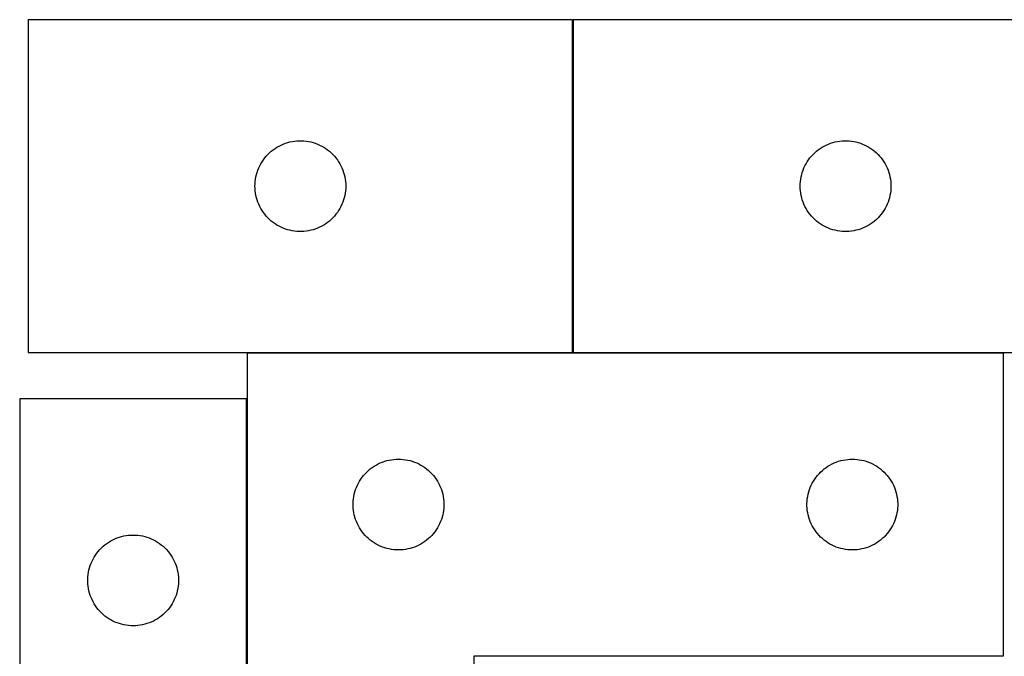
# Model space of a CAD drawing. Header units: millimetres. Extents: x 7 to 1493, y 7 to 467.
# Tile 5 of 6: x 771 to 1096, y 257 to 467. Entities that reach past the tile are written whole.
import ezdxf

# ---------------------------------------------------------------- set-up
doc = ezdxf.new("R2010")
doc.units = ezdxf.units.MM
doc.layers.add('COMMON', color=5, linetype='CONTINUOUS', true_color=0x0000ff)
doc.layers.add('CUT', color=7, linetype='CONTINUOUS', true_color=0x000000)

msp = doc.modelspace()

# ---------------------------------------------------------------- linework, layer by layer
at = {"layer": 'COMMON'}
for p, q in [((953.424839, 467.159974), (953.424839, 357.159974)), ((845.7636, 357.059973), (953.324839, 357.059973)), ((953.52484, 357.059973), (1095.7636, 357.059973)), ((845.6636, 56.959973), (845.6636, 341.883513)), ((1020.963601, 256.859973), (920.963601, 256.859973))]:
    msp.add_line(p, q, dxfattribs=at)
at = {"layer": 'CUT'}
for p, q in [((953.324839, 467.159974), (773.324839, 467.159974)), ((773.324839, 467.159974), (773.324839, 357.159974)), ((953.324839, 357.159974), (953.324839, 467.159974)), ((1133.52484, 467.159974), (953.52484, 467.159974)), ((953.52484, 467.159974), (953.52484, 357.159974)), ((857.673921, 426.054834), (858.396703, 426.327312)), ((858.396703, 426.327312), (859.132554, 426.562222)), ((859.132554, 426.562222), (859.879523, 426.75894)), ((859.879523, 426.75894), (860.635628, 426.916943)), ((860.635628, 426.916943), (861.398864, 427.035814)), ((861.398864, 427.035814), (862.167207, 427.115237)), ((862.167207, 427.115237), (862.93862, 427.155001)), ((862.93862, 427.155001), (863.711058, 427.155001)), ((863.711058, 427.155001), (864.482471, 427.115237)), ((864.482471, 427.115237), (865.250814, 427.035814)), ((865.250814, 427.035814), (866.01405, 426.916943)), ((866.01405, 426.916943), (866.770155, 426.75894)), ((866.770155, 426.75894), (867.517124, 426.562222)), ((867.517124, 426.562222), (868.252975, 426.327312)), ((868.252975, 426.327312), (868.975757, 426.054834)), ((1037.873922, 426.054834), (1038.596704, 426.327312)), ((1038.596704, 426.327312), (1039.332555, 426.562222)), ((1039.332555, 426.562222), (1040.079524, 426.75894)), ((1040.079524, 426.75894), (1040.835629, 426.916943)), ((1040.835629, 426.916943), (1041.598865, 427.035814)), ((1041.598865, 427.035814), (1042.367208, 427.115237)), ((1042.367208, 427.115237), (1043.138621, 427.155001)), ((1043.138621, 427.155001), (1043.911059, 427.155001)), ((1043.911059, 427.155001), (1044.682472, 427.115237)), ((1044.682472, 427.115237), (1045.450815, 427.035814)), ((1045.450815, 427.035814), (1046.214051, 426.916943)), ((1046.214051, 426.916943), (1046.970156, 426.75894)), ((1046.970156, 426.75894), (1047.717125, 426.562222)), ((1047.717125, 426.562222), (1048.452976, 426.327312)), ((1048.452976, 426.327312), (1049.175758, 426.054834)), ((852.582556, 422.629136), (853.135739, 423.168255)), ((853.135739, 423.168255), (853.715941, 423.678181)), ((853.715941, 423.678181), (854.321625, 424.157563)), ((854.321625, 424.157563), (854.951183, 424.605129)), ((854.951183, 424.605129), (855.602947, 425.019693)), ((855.602947, 425.019693), (856.275188, 425.400156)), ((856.275188, 425.400156), (856.966123, 425.745508)), ((856.966123, 425.745508), (857.673921, 426.054834)), ((868.975757, 426.054834), (869.683555, 425.745508)), ((869.683555, 425.745508), (870.37449, 425.400156)), ((870.37449, 425.400156), (871.046731, 425.019693)), ((871.046731, 425.019693), (871.698495, 424.605129)), ((871.698495, 424.605129), (872.328053, 424.157563)), ((872.328053, 424.157563), (872.933737, 423.678181)), ((872.933737, 423.678181), (873.513939, 423.168255)), ((873.513939, 423.168255), (874.067122, 422.629136)), ((1032.782557, 422.629136), (1033.33574, 423.168255)), ((1033.33574, 423.168255), (1033.915942, 423.678181)), ((1033.915942, 423.678181), (1034.521626, 424.157563)), ((1034.521626, 424.157563), (1035.151184, 424.605129)), ((1035.151184, 424.605129), (1035.802948, 425.019693)), ((1035.802948, 425.019693), (1036.475189, 425.400156)), ((1036.475189, 425.400156), (1037.166124, 425.745508)), ((1037.166124, 425.745508), (1037.873922, 426.054834)), ((1049.175758, 426.054834), (1049.883556, 425.745508)), ((1049.883556, 425.745508), (1050.574491, 425.400156)), ((1050.574491, 425.400156), (1051.246732, 425.019693)), ((1051.246732, 425.019693), (1051.898496, 424.605129)), ((1051.898496, 424.605129), (1052.528054, 424.157563)), ((1052.528054, 424.157563), (1053.133738, 423.678181)), ((1053.133738, 423.678181), (1053.71394, 423.168255)), ((1053.71394, 423.168255), (1054.267123, 422.629136)), ((850.27056, 419.548195), (850.668206, 420.210417)), ((850.668206, 420.210417), (851.099414, 420.851291)), ((851.099414, 420.851291), (851.563042, 421.469116)), ((851.563042, 421.469116), (852.05786, 422.062256)), ((852.05786, 422.062256), (852.582556, 422.629136)), ((874.067122, 422.629136), (874.591818, 422.062256)), ((874.591818, 422.062256), (875.086636, 421.469116)), ((875.086636, 421.469116), (875.550264, 420.851291)), ((875.550264, 420.851291), (875.981472, 420.210417)), ((875.981472, 420.210417), (876.379118, 419.548195)), ((1030.470561, 419.548195), (1030.868207, 420.210417)), ((1030.868207, 420.210417), (1031.299415, 420.851291)), ((1031.299415, 420.851291), (1031.763043, 421.469116)), ((1031.763043, 421.469116), (1032.257861, 422.062256)), ((1032.257861, 422.062256), (1032.782557, 422.629136)), ((1054.267123, 422.629136), (1054.791819, 422.062256)), ((1054.791819, 422.062256), (1055.286637, 421.469116)), ((1055.286637, 421.469116), (1055.750265, 420.851291)), ((1055.750265, 420.851291), (1056.181473, 420.210417)), ((1056.181473, 420.210417), (1056.579119, 419.548195)), ((848.819423, 415.980041), (849.035308, 416.721697)), ((849.035308, 416.721697), (849.289087, 417.451255)), ((849.289087, 417.451255), (849.580085, 418.166783)), ((849.580085, 418.166783), (849.907533, 418.866381)), ((849.907533, 418.866381), (850.27056, 419.548195)), ((876.379118, 419.548195), (876.742145, 418.866381)), ((876.742145, 418.866381), (877.069593, 418.166783)), ((877.069593, 418.166783), (877.360591, 417.451255)), ((877.360591, 417.451255), (877.61437, 416.721697)), ((877.61437, 416.721697), (877.830255, 415.980041)), ((1029.019424, 415.980041), (1029.235309, 416.721697)), ((1029.235309, 416.721697), (1029.489088, 417.451255)), ((1029.489088, 417.451255), (1029.780086, 418.166783)), ((1029.780086, 418.166783), (1030.107534, 418.866381)), ((1030.107534, 418.866381), (1030.470561, 419.548195)), ((1056.579119, 419.548195), (1056.942146, 418.866381)), ((1056.942146, 418.866381), (1057.269594, 418.166783)), ((1057.269594, 418.166783), (1057.560592, 417.451255)), ((1057.560592, 417.451255), (1057.814371, 416.721697)), ((1057.814371, 416.721697), (1058.030256, 415.980041)), ((848.344728, 412.932155), (848.404341, 413.702289)), ((848.404341, 413.702289), (848.503521, 414.468333)), ((848.503521, 414.468333), (848.642004, 415.228255)), ((848.642004, 415.228255), (848.819423, 415.980041)), ((877.830255, 415.980041), (878.007674, 415.228255)), ((878.007674, 415.228255), (878.146157, 414.468333)), ((878.146157, 414.468333), (878.245337, 413.702289)), ((878.245337, 413.702289), (878.30495, 412.932155)), ((1028.544729, 412.932155), (1028.604342, 413.702289)), ((1028.604342, 413.702289), (1028.703522, 414.468333)), ((1028.703522, 414.468333), (1028.842005, 415.228255)), ((1028.842005, 415.228255), (1029.019424, 415.980041)), ((1058.030256, 415.980041), (1058.207675, 415.228255)), ((1058.207675, 415.228255), (1058.346158, 414.468333)), ((1058.346158, 414.468333), (1058.445338, 413.702289)), ((1058.445338, 413.702289), (1058.504951, 412.932155)), ((848.324839, 412.159974), (848.344728, 412.932155)), ((848.344728, 411.387793), (848.324839, 412.159974)), ((848.404341, 410.617659), (848.344728, 411.387793)), ((848.503521, 409.851615), (848.404341, 410.617659)), ((878.245337, 410.617659), (878.146157, 409.851615)), ((878.30495, 411.387793), (878.245337, 410.617659)), ((878.30495, 412.932155), (878.324839, 412.159974)), ((878.324839, 412.159974), (878.30495, 411.387793)), ((1028.52484, 412.159974), (1028.544729, 412.932155)), ((1028.544729, 411.387793), (1028.52484, 412.159974)), ((1028.604342, 410.617659), (1028.544729, 411.387793)), ((1028.703522, 409.851615), (1028.604342, 410.617659)), ((1058.445338, 410.617659), (1058.346158, 409.851615)), ((1058.504951, 411.387793), (1058.445338, 410.617659)), ((1058.504951, 412.932155), (1058.52484, 412.159974)), ((1058.52484, 412.159974), (1058.504951, 411.387793)), ((848.642004, 409.091693), (848.503521, 409.851615)), ((848.819423, 408.339907), (848.642004, 409.091693)), ((849.035308, 407.598252), (848.819423, 408.339907)), ((849.289087, 406.868693), (849.035308, 407.598252)), ((849.580085, 406.153165), (849.289087, 406.868693)), ((877.360591, 406.868693), (877.069593, 406.153165)), ((877.61437, 407.598252), (877.360591, 406.868693)), ((877.830255, 408.339907), (877.61437, 407.598252)), ((878.007674, 409.091693), (877.830255, 408.339907)), ((878.146157, 409.851615), (878.007674, 409.091693)), ((1028.842005, 409.091693), (1028.703522, 409.851615)), ((1029.019424, 408.339907), (1028.842005, 409.091693)), ((1029.235309, 407.598252), (1029.019424, 408.339907)), ((1029.489088, 406.868693), (1029.235309, 407.598252)), ((1029.780086, 406.153165), (1029.489088, 406.868693)), ((1057.560592, 406.868693), (1057.269594, 406.153165)), ((1057.814371, 407.598252), (1057.560592, 406.868693)), ((1058.030256, 408.339907), (1057.814371, 407.598252)), ((1058.207675, 409.091693), (1058.030256, 408.339907)), ((1058.346158, 409.851615), (1058.207675, 409.091693)), ((849.907533, 405.453567), (849.580085, 406.153165)), ((850.27056, 404.771753), (849.907533, 405.453567)), ((850.668206, 404.109531), (850.27056, 404.771753)), ((851.099414, 403.468658), (850.668206, 404.109531)), ((875.981472, 404.109531), (875.550264, 403.468658)), ((876.379118, 404.771753), (875.981472, 404.109531)), ((876.742145, 405.453567), (876.379118, 404.771753)), ((877.069593, 406.153165), (876.742145, 405.453567)), ((1030.107534, 405.453567), (1029.780086, 406.153165)), ((1030.470561, 404.771753), (1030.107534, 405.453567)), ((1030.868207, 404.109531), (1030.470561, 404.771753)), ((1031.299415, 403.468658), (1030.868207, 404.109531)), ((1056.181473, 404.109531), (1055.750265, 403.468658)), ((1056.579119, 404.771753), (1056.181473, 404.109531)), ((1056.942146, 405.453567), (1056.579119, 404.771753)), ((1057.269594, 406.153165), (1056.942146, 405.453567)), ((851.563042, 402.850832), (851.099414, 403.468658)), ((852.05786, 402.257692), (851.563042, 402.850832)), ((852.582556, 401.690812), (852.05786, 402.257692)), ((853.135739, 401.151694), (852.582556, 401.690812)), ((853.715941, 400.641767), (853.135739, 401.151694)), ((854.321625, 400.162385), (853.715941, 400.641767)), ((872.933737, 400.641767), (872.328053, 400.162385)), ((873.513939, 401.151694), (872.933737, 400.641767)), ((874.067122, 401.690812), (873.513939, 401.151694)), ((874.591818, 402.257692), (874.067122, 401.690812)), ((875.086636, 402.850832), (874.591818, 402.257692)), ((875.550264, 403.468658), (875.086636, 402.850832)), ((1031.763043, 402.850832), (1031.299415, 403.468658)), ((1032.257861, 402.257692), (1031.763043, 402.850832)), ((1032.782557, 401.690812), (1032.257861, 402.257692)), ((1033.33574, 401.151694), (1032.782557, 401.690812)), ((1033.915942, 400.641767), (1033.33574, 401.151694)), ((1034.521626, 400.162385), (1033.915942, 400.641767)), ((1053.133738, 400.641767), (1052.528054, 400.162385)), ((1053.71394, 401.151694), (1053.133738, 400.641767)), ((1054.267123, 401.690812), (1053.71394, 401.151694)), ((1054.791819, 402.257692), (1054.267123, 401.690812)), ((1055.286637, 402.850832), (1054.791819, 402.257692)), ((1055.750265, 403.468658), (1055.286637, 402.850832)), ((854.951183, 399.714819), (854.321625, 400.162385)), ((855.602947, 399.300255), (854.951183, 399.714819)), ((856.275188, 398.919792), (855.602947, 399.300255)), ((856.966123, 398.57444), (856.275188, 398.919792)), ((857.673921, 398.265115), (856.966123, 398.57444)), ((858.396703, 397.992636), (857.673921, 398.265115)), ((859.132554, 397.757726), (858.396703, 397.992636)), ((859.879523, 397.561008), (859.132554, 397.757726)), ((860.635628, 397.403005), (859.879523, 397.561008)), ((861.398864, 397.284134), (860.635628, 397.403005)), ((862.167207, 397.204711), (861.398864, 397.284134)), ((862.93862, 397.164947), (862.167207, 397.204711)), ((863.711058, 397.164947), (862.93862, 397.164947)), ((864.482471, 397.204711), (863.711058, 397.164947)), ((865.250814, 397.284134), (864.482471, 397.204711)), ((866.01405, 397.403005), (865.250814, 397.284134)), ((866.770155, 397.561008), (866.01405, 397.403005)), ((867.517124, 397.757726), (866.770155, 397.561008)), ((868.252975, 397.992636), (867.517124, 397.757726)), ((868.975757, 398.265115), (868.252975, 397.992636)), ((869.683555, 398.57444), (868.975757, 398.265115)), ((870.37449, 398.919792), (869.683555, 398.57444)), ((871.046731, 399.300255), (870.37449, 398.919792)), ((871.698495, 399.714819), (871.046731, 399.300255)), ((872.328053, 400.162385), (871.698495, 399.714819)), ((1035.151184, 399.714819), (1034.521626, 400.162385)), ((1035.802948, 399.300255), (1035.151184, 399.714819)), ((1036.475189, 398.919792), (1035.802948, 399.300255)), ((1037.166124, 398.57444), (1036.475189, 398.919792)), ((1037.873922, 398.265115), (1037.166124, 398.57444)), ((1038.596704, 397.992636), (1037.873922, 398.265115)), ((1039.332555, 397.757726), (1038.596704, 397.992636)), ((1040.079524, 397.561008), (1039.332555, 397.757726)), ((1040.835629, 397.403005), (1040.079524, 397.561008)), ((1041.598865, 397.284134), (1040.835629, 397.403005)), ((1042.367208, 397.204711), (1041.598865, 397.284134)), ((1043.138621, 397.164947), (1042.367208, 397.204711)), ((1043.911059, 397.164947), (1043.138621, 397.164947)), ((1044.682472, 397.204711), (1043.911059, 397.164947)), ((1045.450815, 397.284134), (1044.682472, 397.204711)), ((1046.214051, 397.403005), (1045.450815, 397.284134)), ((1046.970156, 397.561008), (1046.214051, 397.403005)), ((1047.717125, 397.757726), (1046.970156, 397.561008)), ((1048.452976, 397.992636), (1047.717125, 397.757726)), ((1049.175758, 398.265115), (1048.452976, 397.992636)), ((1049.883556, 398.57444), (1049.175758, 398.265115)), ((1050.574491, 398.919792), (1049.883556, 398.57444)), ((1051.246732, 399.300255), (1050.574491, 398.919792)), ((1051.898496, 399.714819), (1051.246732, 399.300255)), ((1052.528054, 400.162385), (1051.898496, 399.714819)), ((773.324839, 357.159974), (953.324839, 357.159974)), ((845.7636, 356.959973), (845.7636, 56.959973)), ((1095.7636, 356.959973), (845.7636, 356.959973)), ((953.52484, 357.159974), (1133.52484, 357.159974)), ((1095.7636, 256.959973), (1095.7636, 356.959973)), ((845.563599, 341.883513), (770.563599, 341.883513)), ((770.563599, 341.883513), (770.563599, 141.883513)), ((845.563599, 41.883513), (845.563599, 341.883513)), ((886.454457, 318.72177), (887.072283, 319.185398)), ((887.072283, 319.185398), (887.713157, 319.616606)), ((887.713157, 319.616606), (888.375379, 320.014252)), ((888.375379, 320.014252), (889.057193, 320.377279)), ((889.057193, 320.377279), (889.756791, 320.704727)), ((889.756791, 320.704727), (890.472318, 320.995725)), ((890.472318, 320.995725), (891.201877, 321.249504)), ((891.201877, 321.249504), (891.943533, 321.465389)), ((891.943533, 321.465389), (892.695319, 321.642808)), ((892.695319, 321.642808), (893.455241, 321.781291)), ((893.455241, 321.781291), (894.221285, 321.880471)), ((894.221285, 321.880471), (894.991418, 321.940084)), ((894.991418, 321.940084), (895.7636, 321.959973)), ((895.7636, 321.959973), (896.535781, 321.940084)), ((896.535781, 321.940084), (897.305915, 321.880471)), ((897.305915, 321.880471), (898.071958, 321.781291)), ((898.071958, 321.781291), (898.831881, 321.642808)), ((898.831881, 321.642808), (899.583666, 321.465389)), ((899.583666, 321.465389), (900.325322, 321.249504)), ((900.325322, 321.249504), (901.054881, 320.995725)), ((901.054881, 320.995725), (901.770408, 320.704727)), ((901.770408, 320.704727), (902.470006, 320.377279)), ((902.470006, 320.377279), (903.151821, 320.014252)), ((903.151821, 320.014252), (903.814042, 319.616606)), ((903.814042, 319.616606), (904.454916, 319.185398)), ((904.454916, 319.185398), (905.072742, 318.72177)), ((1036.454457, 318.72177), (1037.072283, 319.185398)), ((1037.072283, 319.185398), (1037.713157, 319.616606)), ((1037.713157, 319.616606), (1038.375379, 320.014252)), ((1038.375379, 320.014252), (1039.057193, 320.377279)), ((1039.057193, 320.377279), (1039.756791, 320.704727)), ((1039.756791, 320.704727), (1040.472318, 320.995725)), ((1040.472318, 320.995725), (1041.201877, 321.249504)), ((1041.201877, 321.249504), (1041.943533, 321.465389)), ((1041.943533, 321.465389), (1042.695319, 321.642808)), ((1042.695319, 321.642808), (1043.455241, 321.781291)), ((1043.455241, 321.781291), (1044.221285, 321.880471)), ((1044.221285, 321.880471), (1044.991418, 321.940084)), ((1044.991418, 321.940084), (1045.7636, 321.959973)), ((1045.7636, 321.959973), (1046.535781, 321.940084)), ((1046.535781, 321.940084), (1047.305915, 321.880471)), ((1047.305915, 321.880471), (1048.071958, 321.781291)), ((1048.071958, 321.781291), (1048.831881, 321.642808)), ((1048.831881, 321.642808), (1049.583666, 321.465389)), ((1049.583666, 321.465389), (1050.325322, 321.249504)), ((1050.325322, 321.249504), (1051.054881, 320.995725)), ((1051.054881, 320.995725), (1051.770408, 320.704727)), ((1051.770408, 320.704727), (1052.470006, 320.377279)), ((1052.470006, 320.377279), (1053.151821, 320.014252)), ((1053.151821, 320.014252), (1053.814042, 319.616606)), ((1053.814042, 319.616606), (1054.454916, 319.185398)), ((1054.454916, 319.185398), (1055.072742, 318.72177)), ((883.318444, 315.333629), (883.766011, 315.963187)), ((883.766011, 315.963187), (884.245393, 316.568871)), ((884.245393, 316.568871), (884.755319, 317.149073)), ((884.755319, 317.149073), (885.294437, 317.702256)), ((885.294437, 317.702256), (885.861318, 318.226952)), ((885.861318, 318.226952), (886.454457, 318.72177)), ((905.072742, 318.72177), (905.665881, 318.226952)), ((905.665881, 318.226952), (906.232762, 317.702256)), ((906.232762, 317.702256), (906.77188, 317.149073)), ((906.77188, 317.149073), (907.281806, 316.568871)), ((907.281806, 316.568871), (907.761188, 315.963187)), ((907.761188, 315.963187), (908.208755, 315.333629)), ((1033.318444, 315.333629), (1033.766011, 315.963187)), ((1033.766011, 315.963187), (1034.245393, 316.568871)), ((1034.245393, 316.568871), (1034.755319, 317.149073)), ((1034.755319, 317.149073), (1035.294437, 317.702256)), ((1035.294437, 317.702256), (1035.861318, 318.226952)), ((1035.861318, 318.226952), (1036.454457, 318.72177)), ((1055.072742, 318.72177), (1055.665881, 318.226952)), ((1055.665881, 318.226952), (1056.232762, 317.702256)), ((1056.232762, 317.702256), (1056.77188, 317.149073)), ((1056.77188, 317.149073), (1057.281806, 316.568871)), ((1057.281806, 316.568871), (1057.761188, 315.963187)), ((1057.761188, 315.963187), (1058.208755, 315.333629)), ((881.596261, 311.888109), (881.86874, 312.610891)), ((881.86874, 312.610891), (882.178066, 313.318689)), ((882.178066, 313.318689), (882.523418, 314.009624)), ((882.523418, 314.009624), (882.90388, 314.681865)), ((882.90388, 314.681865), (883.318444, 315.333629)), ((908.208755, 315.333629), (908.623319, 314.681865)), ((908.623319, 314.681865), (909.003782, 314.009624)), ((909.003782, 314.009624), (909.349134, 313.318689)), ((909.349134, 313.318689), (909.658459, 312.610891)), ((909.658459, 312.610891), (909.930938, 311.888109)), ((1031.596261, 311.888109), (1031.86874, 312.610891)), ((1031.86874, 312.610891), (1032.178066, 313.318689)), ((1032.178066, 313.318689), (1032.523418, 314.009624)), ((1032.523418, 314.009624), (1032.90388, 314.681865)), ((1032.90388, 314.681865), (1033.318444, 315.333629)), ((1058.208755, 315.333629), (1058.623319, 314.681865)), ((1058.623319, 314.681865), (1059.003782, 314.009624)), ((1059.003782, 314.009624), (1059.349134, 313.318689)), ((1059.349134, 313.318689), (1059.658459, 312.610891)), ((1059.658459, 312.610891), (1059.930938, 311.888109)), ((880.887759, 308.885948), (881.00663, 309.649184)), ((881.00663, 309.649184), (881.164634, 310.405289)), ((881.164634, 310.405289), (881.361351, 311.152258)), ((881.361351, 311.152258), (881.596261, 311.888109)), ((909.930938, 311.888109), (910.165848, 311.152258)), ((910.165848, 311.152258), (910.362565, 310.405289)), ((910.362565, 310.405289), (910.520569, 309.649184)), ((910.520569, 309.649184), (910.63944, 308.885948)), ((1030.887759, 308.885948), (1031.00663, 309.649184)), ((1031.00663, 309.649184), (1031.164634, 310.405289)), ((1031.164634, 310.405289), (1031.361351, 311.152258)), ((1031.361351, 311.152258), (1031.596261, 311.888109)), ((1059.930938, 311.888109), (1060.165848, 311.152258)), ((1060.165848, 311.152258), (1060.362565, 310.405289)), ((1060.362565, 310.405289), (1060.520569, 309.649184)), ((1060.520569, 309.649184), (1060.63944, 308.885948)), ((880.768573, 307.346192), (880.808337, 308.117605)), ((880.768573, 306.573754), (880.768573, 307.346192)), ((880.808337, 305.802341), (880.768573, 306.573754)), ((880.808337, 308.117605), (880.887759, 308.885948)), ((910.63944, 308.885948), (910.718862, 308.117605)), ((910.718862, 308.117605), (910.758627, 307.346192)), ((910.758627, 306.573754), (910.718862, 305.802341)), ((910.758627, 307.346192), (910.758627, 306.573754)), ((1030.768573, 307.346192), (1030.808337, 308.117605)), ((1030.768573, 306.573754), (1030.768573, 307.346192)), ((1030.808337, 305.802341), (1030.768573, 306.573754)), ((1030.808337, 308.117605), (1030.887759, 308.885948)), ((1060.63944, 308.885948), (1060.718862, 308.117605)), ((1060.718862, 308.117605), (1060.758627, 307.346192)), ((1060.758627, 306.573754), (1060.718862, 305.802341)), ((1060.758627, 307.346192), (1060.758627, 306.573754)), ((880.887759, 305.033998), (880.808337, 305.802341)), ((881.00663, 304.270762), (880.887759, 305.033998)), ((881.164634, 303.514657), (881.00663, 304.270762)), ((881.361351, 302.767689), (881.164634, 303.514657)), ((881.596261, 302.031837), (881.361351, 302.767689)), ((910.165848, 302.767689), (909.930938, 302.031837)), ((910.362565, 303.514657), (910.165848, 302.767689)), ((910.520569, 304.270762), (910.362565, 303.514657)), ((910.63944, 305.033998), (910.520569, 304.270762)), ((910.718862, 305.802341), (910.63944, 305.033998)), ((1030.887759, 305.033998), (1030.808337, 305.802341)), ((1031.00663, 304.270762), (1030.887759, 305.033998)), ((1031.164634, 303.514657), (1031.00663, 304.270762)), ((1031.361351, 302.767689), (1031.164634, 303.514657)), ((1031.596261, 302.031837), (1031.361351, 302.767689)), ((1060.165848, 302.767689), (1059.930938, 302.031837)), ((1060.362565, 303.514657), (1060.165848, 302.767689)), ((1060.520569, 304.270762), (1060.362565, 303.514657)), ((1060.63944, 305.033998), (1060.520569, 304.270762)), ((1060.718862, 305.802341), (1060.63944, 305.033998)), ((881.86874, 301.309055), (881.596261, 302.031837)), ((882.178066, 300.601257), (881.86874, 301.309055)), ((882.523418, 299.910322), (882.178066, 300.601257)), ((882.90388, 299.238081), (882.523418, 299.910322)), ((909.003782, 299.910322), (908.623319, 299.238081)), ((909.349134, 300.601257), (909.003782, 299.910322)), ((909.658459, 301.309055), (909.349134, 300.601257)), ((909.930938, 302.031837), (909.658459, 301.309055)), ((1031.86874, 301.309055), (1031.596261, 302.031837)), ((1032.178066, 300.601257), (1031.86874, 301.309055)), ((1032.523418, 299.910322), (1032.178066, 300.601257)), ((1032.90388, 299.238081), (1032.523418, 299.910322)), ((1059.003782, 299.910322), (1058.623319, 299.238081)), ((1059.349134, 300.601257), (1059.003782, 299.910322)), ((1059.658459, 301.309055), (1059.349134, 300.601257)), ((1059.930938, 302.031837), (1059.658459, 301.309055)), ((802.772317, 295.919265), (803.501876, 296.173044)), ((803.501876, 296.173044), (804.243532, 296.388929)), ((804.243532, 296.388929), (804.995318, 296.566348)), ((804.995318, 296.566348), (805.75524, 296.704831)), ((805.75524, 296.704831), (806.521284, 296.804011)), ((806.521284, 296.804011), (807.291417, 296.863624)), ((807.291417, 296.863624), (808.063599, 296.883513)), ((808.063599, 296.883513), (808.83578, 296.863624)), ((808.83578, 296.863624), (809.605914, 296.804011)), ((809.605914, 296.804011), (810.371957, 296.704831)), ((810.371957, 296.704831), (811.13188, 296.566348)), ((811.13188, 296.566348), (811.883665, 296.388929)), ((811.883665, 296.388929), (812.625321, 296.173044)), ((812.625321, 296.173044), (813.35488, 295.919265)), ((883.318444, 298.586317), (882.90388, 299.238081)), ((883.766011, 297.956759), (883.318444, 298.586317)), ((884.245393, 297.351075), (883.766011, 297.956759)), ((884.755319, 296.770873), (884.245393, 297.351075)), ((885.294437, 296.21769), (884.755319, 296.770873)), ((885.861318, 295.692994), (885.294437, 296.21769)), ((906.232762, 296.21769), (905.665881, 295.692994)), ((906.77188, 296.770873), (906.232762, 296.21769)), ((907.281806, 297.351075), (906.77188, 296.770873)), ((907.761188, 297.956759), (907.281806, 297.351075)), ((908.208755, 298.586317), (907.761188, 297.956759)), ((908.623319, 299.238081), (908.208755, 298.586317)), ((1033.318444, 298.586317), (1032.90388, 299.238081)), ((1033.766011, 297.956759), (1033.318444, 298.586317)), ((1034.245393, 297.351075), (1033.766011, 297.956759)), ((1034.755319, 296.770873), (1034.245393, 297.351075)), ((1035.294437, 296.21769), (1034.755319, 296.770873)), ((1035.861318, 295.692994), (1035.294437, 296.21769)), ((1056.232762, 296.21769), (1055.665881, 295.692994)), ((1056.77188, 296.770873), (1056.232762, 296.21769)), ((1057.281806, 297.351075), (1056.77188, 296.770873)), ((1057.761188, 297.956759), (1057.281806, 297.351075)), ((1058.208755, 298.586317), (1057.761188, 297.956759)), ((1058.623319, 299.238081), (1058.208755, 298.586317)), ((797.594436, 292.625796), (798.161317, 293.150492)), ((798.161317, 293.150492), (798.754456, 293.64531)), ((798.754456, 293.64531), (799.372282, 294.108938)), ((799.372282, 294.108938), (800.013156, 294.540146)), ((800.013156, 294.540146), (800.675378, 294.937792)), ((800.675378, 294.937792), (801.357192, 295.300819)), ((801.357192, 295.300819), (802.05679, 295.628266)), ((802.05679, 295.628266), (802.772317, 295.919265)), ((813.35488, 295.919265), (814.070407, 295.628266)), ((814.070407, 295.628266), (814.770005, 295.300819)), ((814.770005, 295.300819), (815.45182, 294.937792)), ((815.45182, 294.937792), (816.114041, 294.540146)), ((816.114041, 294.540146), (816.754915, 294.108938)), ((816.754915, 294.108938), (817.372741, 293.64531)), ((817.372741, 293.64531), (817.96588, 293.150492)), ((817.96588, 293.150492), (818.532761, 292.625796)), ((886.454457, 295.198176), (885.861318, 295.692994)), ((887.072283, 294.734548), (886.454457, 295.198176)), ((887.713157, 294.30334), (887.072283, 294.734548)), ((888.375379, 293.905694), (887.713157, 294.30334)), ((889.057193, 293.542667), (888.375379, 293.905694)), ((889.756791, 293.215219), (889.057193, 293.542667)), ((890.472318, 292.924221), (889.756791, 293.215219)), ((891.201877, 292.670442), (890.472318, 292.924221)), ((901.054881, 292.924221), (900.325322, 292.670442)), ((901.770408, 293.215219), (901.054881, 292.924221)), ((902.470006, 293.542667), (901.770408, 293.215219)), ((903.151821, 293.905694), (902.470006, 293.542667)), ((903.814042, 294.30334), (903.151821, 293.905694)), ((904.454916, 294.734548), (903.814042, 294.30334)), ((905.072742, 295.198176), (904.454916, 294.734548)), ((905.665881, 295.692994), (905.072742, 295.198176)), ((1036.454457, 295.198176), (1035.861318, 295.692994)), ((1037.072283, 294.734548), (1036.454457, 295.198176)), ((1037.713157, 294.30334), (1037.072283, 294.734548)), ((1038.375379, 293.905694), (1037.713157, 294.30334)), ((1039.057193, 293.542667), (1038.375379, 293.905694)), ((1039.756791, 293.215219), (1039.057193, 293.542667)), ((1040.472318, 292.924221), (1039.756791, 293.215219)), ((1041.201877, 292.670442), (1040.472318, 292.924221)), ((1051.054881, 292.924221), (1050.325322, 292.670442)), ((1051.770408, 293.215219), (1051.054881, 292.924221)), ((1052.470006, 293.542667), (1051.770408, 293.215219)), ((1053.151821, 293.905694), (1052.470006, 293.542667)), ((1053.814042, 294.30334), (1053.151821, 293.905694)), ((1054.454916, 294.734548), (1053.814042, 294.30334)), ((1055.072742, 295.198176), (1054.454916, 294.734548)), ((1055.665881, 295.692994), (1055.072742, 295.198176)), ((795.203879, 289.605405), (795.618443, 290.257169)), ((795.618443, 290.257169), (796.06601, 290.886727)), ((796.06601, 290.886727), (796.545392, 291.492411)), ((796.545392, 291.492411), (797.055318, 292.072613)), ((797.055318, 292.072613), (797.594436, 292.625796)), ((818.532761, 292.625796), (819.071879, 292.072613)), ((819.071879, 292.072613), (819.581805, 291.492411)), ((819.581805, 291.492411), (820.061187, 290.886727)), ((820.061187, 290.886727), (820.508754, 290.257169)), ((820.508754, 290.257169), (820.923318, 289.605405)), ((891.943533, 292.454557), (891.201877, 292.670442)), ((892.695319, 292.277138), (891.943533, 292.454557)), ((893.455241, 292.138655), (892.695319, 292.277138)), ((894.221285, 292.039475), (893.455241, 292.138655)), ((894.991418, 291.979862), (894.221285, 292.039475)), ((895.7636, 291.959973), (894.991418, 291.979862)), ((896.535781, 291.979862), (895.7636, 291.959973)), ((897.305915, 292.039475), (896.535781, 291.979862)), ((898.071958, 292.138655), (897.305915, 292.039475)), ((898.831881, 292.277138), (898.071958, 292.138655)), ((899.583666, 292.454557), (898.831881, 292.277138)), ((900.325322, 292.670442), (899.583666, 292.454557)), ((1041.943533, 292.454557), (1041.201877, 292.670442)), ((1042.695319, 292.277138), (1041.943533, 292.454557)), ((1043.455241, 292.138655), (1042.695319, 292.277138)), ((1044.221285, 292.039475), (1043.455241, 292.138655)), ((1044.991418, 291.979862), (1044.221285, 292.039475)), ((1045.7636, 291.959973), (1044.991418, 291.979862)), ((1046.535781, 291.979862), (1045.7636, 291.959973)), ((1047.305915, 292.039475), (1046.535781, 291.979862)), ((1048.071958, 292.138655), (1047.305915, 292.039475)), ((1048.831881, 292.277138), (1048.071958, 292.138655)), ((1049.583666, 292.454557), (1048.831881, 292.277138)), ((1050.325322, 292.670442), (1049.583666, 292.454557)), ((793.66135, 286.075797), (793.89626, 286.811649)), ((793.89626, 286.811649), (794.168739, 287.534431)), ((794.168739, 287.534431), (794.478065, 288.242229)), ((794.478065, 288.242229), (794.823417, 288.933164)), ((794.823417, 288.933164), (795.203879, 289.605405)), ((820.923318, 289.605405), (821.303781, 288.933164)), ((821.303781, 288.933164), (821.649133, 288.242229)), ((821.649133, 288.242229), (821.958458, 287.534431)), ((821.958458, 287.534431), (822.230937, 286.811649)), ((822.230937, 286.811649), (822.465847, 286.075797)), ((793.108336, 283.041145), (793.187758, 283.809488)), ((793.187758, 283.809488), (793.306629, 284.572724)), ((793.306629, 284.572724), (793.464633, 285.328829)), ((793.464633, 285.328829), (793.66135, 286.075797)), ((822.465847, 286.075797), (822.662564, 285.328829)), ((822.662564, 285.328829), (822.820568, 284.572724)), ((822.820568, 284.572724), (822.939439, 283.809488)), ((822.939439, 283.809488), (823.018861, 283.041145)), ((793.068572, 282.269732), (793.108336, 283.041145)), ((793.068572, 281.497294), (793.068572, 282.269732)), ((793.108336, 280.725881), (793.068572, 281.497294)), ((793.187758, 279.957538), (793.108336, 280.725881)), ((793.306629, 279.194302), (793.187758, 279.957538)), ((822.939439, 279.957538), (822.820568, 279.194302)), ((823.018861, 280.725881), (822.939439, 279.957538)), ((823.018861, 283.041145), (823.058626, 282.269732)), ((823.058626, 281.497294), (823.018861, 280.725881)), ((823.058626, 282.269732), (823.058626, 281.497294)), ((793.464633, 278.438197), (793.306629, 279.194302)), ((793.66135, 277.691228), (793.464633, 278.438197)), ((793.89626, 276.955377), (793.66135, 277.691228)), ((794.168739, 276.232595), (793.89626, 276.955377)), ((822.230937, 276.955377), (821.958458, 276.232595)), ((822.465847, 277.691228), (822.230937, 276.955377)), ((822.662564, 278.438197), (822.465847, 277.691228)), ((822.820568, 279.194302), (822.662564, 278.438197)), ((794.478065, 275.524797), (794.168739, 276.232595)), ((794.823417, 274.833862), (794.478065, 275.524797)), ((795.203879, 274.161621), (794.823417, 274.833862)), ((795.618443, 273.509857), (795.203879, 274.161621)), ((796.06601, 272.880299), (795.618443, 273.509857)), ((820.508754, 273.509857), (820.061187, 272.880299)), ((820.923318, 274.161621), (820.508754, 273.509857)), ((821.303781, 274.833862), (820.923318, 274.161621)), ((821.649133, 275.524797), (821.303781, 274.833862)), ((821.958458, 276.232595), (821.649133, 275.524797)), ((796.545392, 272.274615), (796.06601, 272.880299)), ((797.055318, 271.694413), (796.545392, 272.274615)), ((797.594436, 271.14123), (797.055318, 271.694413)), ((798.161317, 270.616534), (797.594436, 271.14123)), ((798.754456, 270.121716), (798.161317, 270.616534)), ((799.372282, 269.658088), (798.754456, 270.121716)), ((817.372741, 270.121716), (816.754915, 269.658088)), ((817.96588, 270.616534), (817.372741, 270.121716)), ((818.532761, 271.14123), (817.96588, 270.616534)), ((819.071879, 271.694413), (818.532761, 271.14123)), ((819.581805, 272.274615), (819.071879, 271.694413)), ((820.061187, 272.880299), (819.581805, 272.274615)), ((800.013156, 269.22688), (799.372282, 269.658088)), ((800.675378, 268.829234), (800.013156, 269.22688)), ((801.357192, 268.466207), (800.675378, 268.829234)), ((802.05679, 268.138759), (801.357192, 268.466207)), ((802.772317, 267.847761), (802.05679, 268.138759)), ((803.501876, 267.593982), (802.772317, 267.847761)), ((804.243532, 267.378097), (803.501876, 267.593982)), ((804.995318, 267.200678), (804.243532, 267.378097)), ((805.75524, 267.062194), (804.995318, 267.200678)), ((806.521284, 266.963015), (805.75524, 267.062194)), ((807.291417, 266.903402), (806.521284, 266.963015)), ((808.063599, 266.883513), (807.291417, 266.903402)), ((808.83578, 266.903402), (808.063599, 266.883513)), ((809.605914, 266.963015), (808.83578, 266.903402)), ((810.371957, 267.062194), (809.605914, 266.963015)), ((811.13188, 267.200678), (810.371957, 267.062194)), ((811.883665, 267.378097), (811.13188, 267.200678)), ((812.625321, 267.593982), (811.883665, 267.378097)), ((813.35488, 267.847761), (812.625321, 267.593982)), ((814.070407, 268.138759), (813.35488, 267.847761)), ((814.770005, 268.466207), (814.070407, 268.138759)), ((815.45182, 268.829234), (814.770005, 268.466207)), ((816.114041, 269.22688), (815.45182, 268.829234)), ((816.754915, 269.658088), (816.114041, 269.22688)), ((920.7636, 56.959973), (920.7636, 256.959973)), ((920.7636, 256.959973), (1095.7636, 256.959973))]:
    msp.add_line(p, q, dxfattribs=at)

doc.saveas('drawing.dxf')
